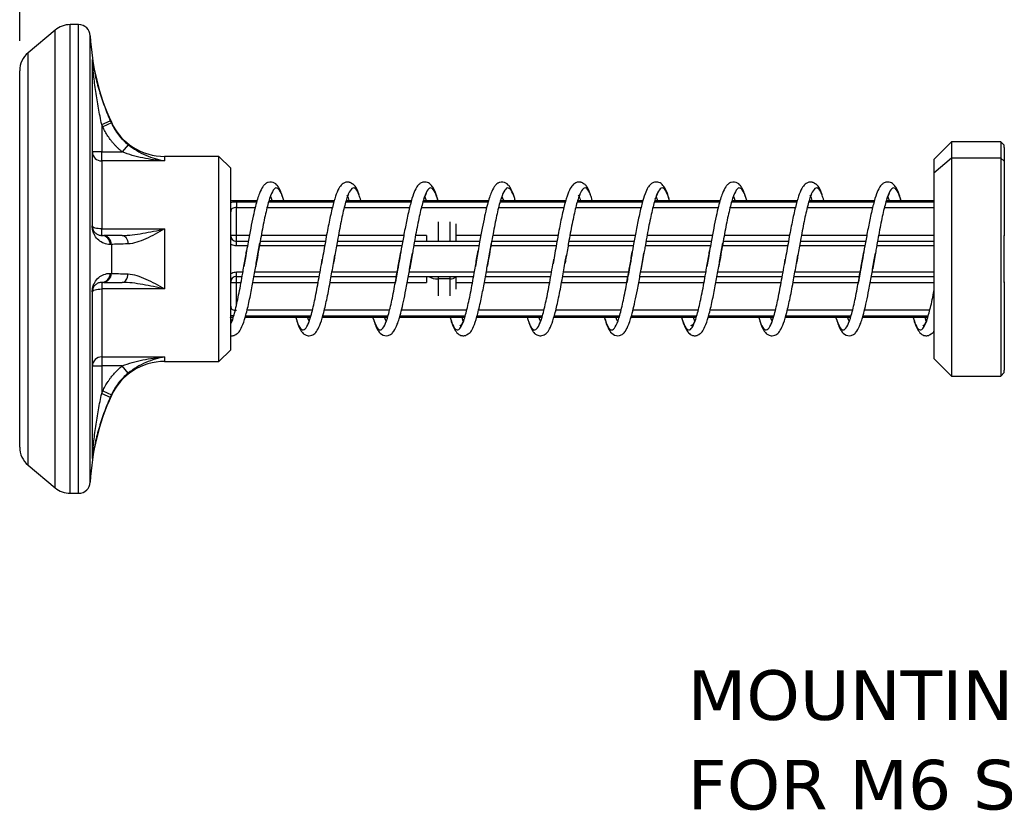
# Model space of a CAD drawing. Header units: millimetres. Extents: x 13 to 546, y 13 to 419.
# Tile 5 of 25: x 170 to 254, y 115 to 182. Entities that reach past the tile are written whole.
import ezdxf

# ---------------------------------------------------------------- set-up
doc = ezdxf.new("R2010")
doc.units = ezdxf.units.MM
doc.header["$LTSCALE"] = 2
doc.linetypes.add('SLD-Solid', pattern=[0])
doc.layers.add('DIMENSIONS', color=140, linetype='SLD-Solid', lineweight=25)
doc.layers.add('TEXT', color=140, linetype='SLD-Solid', lineweight=25)
doc.styles.add('SLDTEXTSTYLE0', font='VERDANA.TTF')
doc.dimstyles.new('SLDDIMSTYLE0', dxfattribs={"dimtxt": 4.316016, "dimasz": 6.604, "dimexe": 0, "dimexo": 0.0625, "dimgap": 1.079004, "dimtad": 0, "dimtih": 1, "dimtoh": 1, "dimrnd": 1e-09, "dimzin": 4, "dimdsep": 46, "dimtxsty": 'SLDTEXTSTYLE0', "dimsah": 1, "dimcen": 0.09, "dimadec": 0, "dimazin": 1, "dimtfac": 1, "dimtofl": 0, "dimtmove": 0, "dimatfit": 3, "dimfxl": 0, "dimfrac": 2, "dimtolj": 1, "dimtzin": 12, "dimarcsym": 0})

# ---------------------------------------------------------------- blocks, each defined once
blk = doc.blocks.new('_D')
at = {"layer": 'DIMENSIONS'}
for p, q in [((170.305, 180.315), (170.305, 239.759)), ((320.305, 177.247), (320.305, 239.759)), ((170.305, 233.409), (230.947, 233.409)), ((236.796, 233.409), (235.347, 233.409)), ((235.347, 233.409), (235.347, 226.549)), ((249.621, 233.409), (251.071, 233.409)), ((251.071, 233.409), (251.071, 226.549)), ((320.305, 233.409), (255.47, 233.409)), ((235.347, 226.549), (236.796, 226.549)), ((251.071, 226.549), (249.621, 226.549))]:
    blk.add_line(p, q, dxfattribs=at)
for points in [[(170.305, 233.409), (176.909, 232.393), (176.909, 234.425)], [(320.305, 233.409), (313.701, 234.425), (313.701, 232.393)]]:
    blk.add_solid(points, dxfattribs=at)
at = {"layer": 'DIMENSIONS', "char_height": 4.2333, "attachment_point": 1, "style": 'SLDTEXTSTYLE0'}
for s, insert in [('150.0', (235.001, 239.752)), ('5.91', (236.796, 231.926))]:
    blk.add_mtext(s, dxfattribs=dict(at, insert=insert))
blk = doc.blocks.new('SW_NOTE_0_7')
at = {"layer": 'TEXT', "color": 0, "char_height": 4.23333, "attachment_point": 1, "style": 'SLDTEXTSTYLE0'}
for s, insert in [('MOUNTING HOLES', (-54.174, 4.642)), ('FOR M6 SCREWS', (-54.174, -3.003))]:
    blk.add_mtext(s, dxfattribs=dict(at, insert=insert))

msp = doc.modelspace()

# ---------------------------------------------------------------- linework, layer by layer
for p, q in [((174.608, 141.707), (174.608, 181.707)), ((175.329, 181.707), (174.608, 181.707)), ((175.329, 141.707), (175.329, 181.707)), ((173.322, 181.24), (171.019, 179.307)), ((173.322, 142.175), (173.322, 181.24)), ((176.328, 142.66), (176.328, 180.755)), ((171.019, 144.108), (171.019, 179.307)), ((176.497, 178.709), (176.497, 164.526)), ((177.305, 173.181), (178.036, 173.505)), ((177.305, 173.181), (177.305, 170.838)), ((177.396, 172.977), (177.305, 173.181)), ((178.124, 173.309), (177.396, 172.977)), ((178.124, 173.309), (178.124, 173.374)), ((179.559, 171.459), (179.061, 170.838)), ((249.805, 171.707), (248.305, 170.207)), ((254.005, 171.707), (249.805, 171.707)), ((249.805, 171.707), (249.805, 170.317)), ((254.305, 171.407), (254.005, 171.707)), ((254.005, 171.707), (254.005, 170.317)), ((254.305, 171.207), (254.305, 171.407)), ((177.305, 170.838), (176.505, 170.838)), ((177.305, 170.073), (177.305, 170.838)), ((177.305, 170.838), (179.061, 170.838)), ((254.305, 171.207), (254.305, 163.667)), ((177.305, 170.073), (177.305, 164.273)), ((182.669, 170.073), (177.305, 170.073)), ((182.669, 170.457), (182.669, 170.073)), ((187.305, 170.457), (182.669, 170.457)), ((187.305, 152.957), (187.305, 170.457)), ((188.305, 169.457), (187.305, 170.457)), ((249.805, 170.317), (248.305, 169.026)), ((248.305, 170.207), (248.305, 169.026)), ((249.805, 170.317), (249.805, 151.707)), ((254.005, 170.317), (249.805, 170.317)), ((254.005, 170.317), (254.005, 151.707)), ((254.305, 170.059), (254.005, 170.317)), ((188.305, 153.957), (188.305, 169.457)), ((248.305, 169.026), (248.305, 153.207)), ((188.305, 166.707), (190.562, 166.707)), ((188.805, 166.582), (188.805, 166.095)), ((188.805, 166.582), (190.527, 166.582)), ((191.546, 166.582), (197.117, 166.582)), ((191.582, 166.707), (197.152, 166.707)), ((198.12, 166.582), (203.7, 166.582)), ((198.165, 166.707), (203.738, 166.707)), ((204.71, 166.582), (210.277, 166.582)), ((204.745, 166.707), (210.312, 166.707)), ((204.864, 167.014), (204.981, 166.707)), ((211.296, 166.582), (216.867, 166.582)), ((211.332, 166.707), (216.902, 166.707)), ((217.87, 166.582), (223.45, 166.582)), ((217.915, 166.707), (223.488, 166.707)), ((224.46, 166.582), (230.027, 166.582)), ((224.495, 166.707), (230.062, 166.707)), ((224.614, 167.014), (224.731, 166.707)), ((231.046, 166.582), (236.617, 166.582)), ((231.082, 166.707), (236.652, 166.707)), ((237.62, 166.582), (243.2, 166.582)), ((237.665, 166.707), (243.238, 166.707)), ((244.21, 166.582), (248.305, 166.582)), ((244.245, 166.707), (248.305, 166.707)), ((244.364, 167.014), (244.481, 166.707)), ((188.805, 163.707), (188.805, 166.095)), ((188.805, 166.095), (190.395, 166.095)), ((191.409, 166.095), (196.979, 166.095)), ((197.992, 166.095), (203.57, 166.095)), ((204.572, 166.095), (210.145, 166.095)), ((211.159, 166.095), (216.729, 166.095)), ((217.742, 166.095), (223.32, 166.095)), ((224.322, 166.095), (229.895, 166.095)), ((230.909, 166.095), (236.479, 166.095)), ((237.492, 166.095), (243.07, 166.095)), ((244.072, 166.095), (248.305, 166.095)), ((206, 164.87), (206, 163.207)), ((207, 164.87), (207, 163.207)), ((177.305, 163.707), (177.305, 164.273)), ((177.305, 164.273), (182.669, 164.273)), ((182.669, 164.273), (182.669, 159.142)), ((177.305, 163.707), (177.396, 163.707)), ((188.805, 163.707), (188.305, 163.707)), ((188.805, 163.207), (188.805, 163.707)), ((189.898, 163.707), (188.805, 163.707)), ((188.805, 162.819), (188.805, 163.207)), ((189.806, 163.207), (188.805, 163.207)), ((190.577, 161.814), (190.799, 163.077)), ((196.39, 163.207), (190.822, 163.207)), ((196.483, 163.707), (190.913, 163.707)), ((202.975, 163.207), (197.403, 163.207)), ((203.068, 163.707), (197.495, 163.707)), ((209.556, 163.207), (203.985, 163.207)), ((205, 163.707), (204.073, 163.707)), ((209.648, 163.707), (207.5, 163.707)), ((210.327, 161.814), (210.549, 163.077)), ((216.14, 163.207), (210.572, 163.207)), ((216.233, 163.707), (210.663, 163.707)), ((222.725, 163.207), (217.153, 163.207)), ((222.818, 163.707), (217.245, 163.707)), ((229.306, 163.207), (223.735, 163.207)), ((229.398, 163.707), (223.823, 163.707)), ((230.077, 161.814), (230.299, 163.077)), ((235.89, 163.207), (230.322, 163.207)), ((235.983, 163.707), (230.413, 163.707)), ((242.475, 163.207), (236.903, 163.207)), ((242.568, 163.707), (236.995, 163.707)), ((248.305, 163.207), (243.485, 163.207)), ((248.305, 163.707), (243.573, 163.707)), ((254.305, 159.707), (254.305, 163.707)), ((178.124, 162.943), (178.124, 160.472)), ((189.737, 162.819), (188.805, 162.819)), ((189.663, 162.397), (189.557, 161.789)), ((196.322, 162.819), (190.754, 162.819)), ((202.904, 162.819), (197.335, 162.819)), ((203.71, 161.622), (203.811, 162.211)), ((209.487, 162.819), (203.916, 162.819)), ((209.413, 162.397), (209.307, 161.789)), ((216.072, 162.819), (210.504, 162.819)), ((222.654, 162.819), (217.085, 162.819)), ((223.46, 161.622), (223.561, 162.211)), ((229.237, 162.819), (223.666, 162.819)), ((229.163, 162.397), (229.057, 161.789)), ((235.822, 162.819), (230.254, 162.819)), ((242.404, 162.819), (236.835, 162.819)), ((243.21, 161.622), (243.311, 162.211)), ((248.305, 162.819), (243.416, 162.819)), ((189.557, 161.789), (189.434, 161.074)), ((190.542, 161.617), (190.577, 161.814)), ((196.141, 161.791), (196.053, 161.29)), ((197.071, 161.308), (197.126, 161.619)), ((197.126, 161.619), (197.197, 162.027)), ((203.571, 160.829), (203.71, 161.622)), ((209.307, 161.789), (209.184, 161.074)), ((210.292, 161.617), (210.327, 161.814)), ((215.891, 161.791), (215.803, 161.29)), ((216.821, 161.308), (216.876, 161.619)), ((216.876, 161.619), (216.947, 162.027)), ((223.321, 160.829), (223.46, 161.622)), ((229.057, 161.789), (228.934, 161.074)), ((230.042, 161.617), (230.077, 161.814)), ((235.641, 161.791), (235.553, 161.29)), ((236.571, 161.308), (236.626, 161.619)), ((236.626, 161.619), (236.697, 162.027)), ((243.071, 160.829), (243.21, 161.622)), ((188.805, 160.207), (188.805, 160.596)), ((188.805, 160.596), (189.351, 160.596)), ((190.364, 160.596), (195.932, 160.596)), ((196.946, 160.596), (202.515, 160.596)), ((203.531, 160.596), (209.101, 160.596)), ((210.114, 160.596), (215.682, 160.596)), ((216.696, 160.596), (222.265, 160.596)), ((223.281, 160.596), (228.851, 160.596)), ((229.864, 160.596), (235.432, 160.596)), ((236.446, 160.596), (242.015, 160.596)), ((243.031, 160.596), (248.305, 160.596)), ((177.396, 159.707), (177.305, 159.707)), ((177.305, 159.707), (177.305, 159.142)), ((188.305, 159.707), (188.805, 159.707)), ((188.805, 160.207), (189.282, 160.207)), ((188.805, 159.707), (188.805, 160.207)), ((188.805, 157.772), (188.805, 159.707)), ((188.805, 159.707), (189.193, 159.707)), ((190.2, 159.707), (195.772, 159.707)), ((190.293, 160.207), (195.864, 160.207)), ((196.786, 159.707), (202.356, 159.707)), ((196.877, 160.207), (202.445, 160.207)), ((203.37, 159.707), (205, 159.707)), ((203.462, 160.207), (209.032, 160.207)), ((206, 160.207), (206, 159.999)), ((207, 159.999), (206, 159.999)), ((206, 159.999), (206, 158.545)), ((207, 160.207), (207, 159.999)), ((207, 159.999), (207, 158.545)), ((207.5, 159.707), (208.943, 159.707)), ((209.95, 159.707), (215.522, 159.707)), ((210.043, 160.207), (215.614, 160.207)), ((216.536, 159.707), (222.106, 159.707)), ((216.627, 160.207), (222.195, 160.207)), ((223.12, 159.707), (228.693, 159.707)), ((223.212, 160.207), (228.782, 160.207)), ((229.7, 159.707), (235.272, 159.707)), ((229.793, 160.207), (235.364, 160.207)), ((236.286, 159.707), (241.856, 159.707)), ((236.377, 160.207), (241.945, 160.207)), ((242.87, 159.707), (248.305, 159.707)), ((242.962, 160.207), (248.305, 160.207)), ((254.305, 159.748), (254.305, 152.207)), ((176.497, 158.889), (176.497, 144.706)), ((182.669, 159.142), (177.305, 159.142)), ((177.305, 159.142), (177.305, 153.342)), ((195.275, 157.32), (189.693, 157.32)), ((201.856, 157.32), (196.286, 157.32)), ((208.452, 157.32), (202.872, 157.32)), ((215.025, 157.32), (209.443, 157.32)), ((221.606, 157.32), (216.036, 157.32)), ((228.202, 157.32), (222.622, 157.32)), ((234.775, 157.32), (229.193, 157.32)), ((241.356, 157.32), (235.786, 157.32)), ((247.952, 157.32), (242.372, 157.32)), ((188.4, 156.398), (188.29, 156.707)), ((188.516, 156.707), (188.305, 156.707)), ((188.449, 156.495), (188.305, 156.208)), ((195.106, 156.707), (189.534, 156.707)), ((195.144, 156.832), (189.572, 156.832)), ((201.682, 156.707), (196.115, 156.707)), ((201.719, 156.832), (196.152, 156.832)), ((208.266, 156.707), (202.706, 156.707)), ((208.305, 156.832), (202.741, 156.832)), ((208.15, 156.398), (208.04, 156.707)), ((214.856, 156.707), (209.284, 156.707)), ((214.894, 156.832), (209.322, 156.832)), ((221.432, 156.707), (215.865, 156.707)), ((221.469, 156.832), (215.902, 156.832)), ((228.016, 156.707), (222.456, 156.707)), ((228.055, 156.832), (222.491, 156.832)), ((227.9, 156.398), (227.79, 156.707)), ((234.606, 156.707), (229.034, 156.707)), ((234.644, 156.832), (229.072, 156.832)), ((241.182, 156.707), (235.615, 156.707)), ((241.219, 156.832), (235.652, 156.832)), ((247.766, 156.707), (242.206, 156.707)), ((247.805, 156.832), (242.241, 156.832)), ((247.65, 156.398), (247.54, 156.707)), ((187.305, 152.957), (188.305, 153.957)), ((177.305, 153.342), (182.669, 153.342)), ((177.305, 153.342), (177.305, 152.577)), ((182.669, 153.342), (182.669, 152.957)), ((182.669, 152.957), (187.305, 152.957)), ((248.305, 153.207), (249.805, 151.707)), ((176.505, 152.577), (177.305, 152.577)), ((177.305, 152.577), (177.305, 150.234)), ((179.061, 152.577), (177.305, 152.577)), ((179.559, 151.956), (179.061, 152.577)), ((254.305, 152.007), (254.305, 152.207)), ((249.805, 151.707), (254.005, 151.707)), ((254.005, 151.707), (254.305, 152.007)), ((177.305, 150.234), (177.396, 150.438)), ((177.396, 150.438), (178.124, 150.106)), ((177.305, 150.234), (178.036, 149.91)), ((178.124, 150.041), (178.124, 150.106)), ((171.019, 144.108), (173.322, 142.175)), ((174.608, 141.707), (175.329, 141.707))]:
    msp.add_line(p, q)
at = {"flags": 128}
for points in [[(177.305, 164.273), (177.149, 164.277), (176.999, 164.291), (176.86, 164.312), (176.739, 164.342), (176.64, 164.377), (176.566, 164.418), (176.52, 164.462), (176.505, 164.507)], [(179.061, 163.707), (179.152, 163.694), (179.24, 163.654), (179.323, 163.589), (179.396, 163.501), (179.458, 163.393), (179.507, 163.269), (179.541, 163.133), (179.559, 162.989)], [(179.061, 159.707), (179.152, 159.721), (179.24, 159.761), (179.323, 159.826), (179.396, 159.914), (179.458, 160.021), (179.507, 160.146), (179.541, 160.282), (179.559, 160.426)], [(176.505, 158.907), (176.52, 158.953), (176.566, 158.997), (176.64, 159.038), (176.739, 159.073), (176.86, 159.102), (176.999, 159.124), (177.149, 159.138), (177.305, 159.142)]]:
    msp.add_lwpolyline(points, dxfattribs=at)
for centre, radius, start, end in [((174.608, 179.707), 2, 90, 130), ((175.329, 180.707), 1, 2.7294, 90), ((196.305, 181.707), 20, 182.7294, 204.62432), ((172.305, 177.775), 2, 130, 180), ((175.726, 178.599), 0.779, 0.00042, 8.0596), ((182.669, 175.457), 5, 204.62432, 270), ((177.288, 170.856), 0.783, 181.31598, 271.25814), ((176.477, 164.506), 0.0281, 2.55919, 43.49513), ((177.271, 162.944), 0.765, 359.8312, 87.46188), ((177.361, 162.945), 0.763, 359.79635, 87.32721), ((177.271, 160.471), 0.765, 272.53812, 0.16882), ((177.361, 160.469), 0.763, 272.67279, 0.20365), ((205.936, 161.461), 1.463, 238.93477, 272.52718), ((207.086, 160.487), 0.496, 260.05903, 325.63985), ((176.477, 158.909), 0.0281, 316.50487, 357.44081), ((177.288, 152.559), 0.783, 88.74186, 178.68402), ((182.669, 147.957), 5, 90, 155.37568), ((196.305, 141.707), 20, 155.37568, 177.2706), ((172.305, 145.64), 2, 180, 230), ((175.726, 144.815), 0.779, 351.9404, 359.99958), ((174.608, 143.707), 2, 230, 270), ((175.329, 142.707), 1, 270, 357.2706)]:
    msp.add_arc(centre, radius, start, end)
for points, knots in [([(176.497, 178.709), (176.497, 178.719), (176.501, 178.699), (176.513, 178.632), (176.521, 178.587), (176.544, 178.447), (176.562, 178.341), (176.62, 178.019), (176.663, 177.796), (176.806, 177.124), (176.92, 176.665), (177.181, 175.755), (177.328, 175.303), (177.656, 174.402), (177.837, 173.953), (178.036, 173.505)], [0, 0, 0, 0, 0.03125, 0.03125, 0.0625, 0.0625, 0.125, 0.125, 0.25, 0.25, 0.5, 0.5, 0.75, 0.75, 1, 1, 1, 1]), ([(177.305, 173.181), (177.202, 173.647), (177.107, 174.113), (176.937, 175.051), (176.86, 175.522), (176.725, 176.468), (176.665, 176.946), (176.591, 177.647), (176.569, 177.879), (176.539, 178.214), (176.529, 178.325), (176.517, 178.472), (176.513, 178.519), (176.507, 178.589), (176.505, 178.61), (176.505, 178.599)], [0, 0, 0, 0, 0.25, 0.25, 0.5, 0.5, 0.75, 0.75, 0.875, 0.875, 0.9375, 0.9375, 0.96875, 0.96875, 1, 1, 1, 1]), ([(170.305, 145.64), (170.305, 145.64), (170.305, 147.333), (170.305, 153.359), (170.305, 157.446), (170.305, 165.969), (170.305, 170.056), (170.305, 176.082), (170.305, 177.775), (170.305, 177.775)], [0, 0, 0, 0, 0.25, 0.25, 0.5, 0.5, 0.75, 0.75, 1, 1, 1, 1]), ([(178.124, 173.309), (178.288, 172.948), (178.491, 172.613), (178.97, 171.993), (179.25, 171.707), (179.559, 171.459)], [0, 0, 0, 0, 0.5, 0.5, 1, 1, 1, 1]), ([(179.061, 170.838), (179.002, 170.886), (178.884, 170.983), (178.714, 171.136), (178.551, 171.296), (178.394, 171.462), (178.243, 171.634), (178.052, 171.871), (177.831, 172.179), (177.594, 172.568), (177.462, 172.84), (177.396, 172.977)], [0, 0, 0, 0, 0.083757, 0.167289, 0.250723, 0.334189, 0.417816, 0.501732, 0.667922, 0.833676, 1, 1, 1, 1]), ([(179.559, 171.459), (179.794, 171.269), (180.038, 171.101), (180.545, 170.8), (180.807, 170.668), (181.592, 170.329), (182.127, 170.17), (182.669, 170.073)], [0, 0, 0, 0, 0.25, 0.25, 0.5, 0.5, 1, 1, 1, 1]), ([(182.669, 170.073), (182.04, 170.117), (181.42, 170.2), (180.509, 170.387), (180.205, 170.461), (179.618, 170.632), (179.334, 170.728), (179.061, 170.838)], [0, 0, 0, 0, 0.5, 0.5, 0.75, 0.75, 1, 1, 1, 1]), ([(192.837, 166.707), (192.766, 166.936), (192.634, 167.363), (192.437, 167.761), (192.215, 168.075), (191.914, 168.284), (191.553, 168.263), (191.401, 168.203), (191.302, 168.149), (191.187, 168.06), (190.991, 167.82), (190.788, 167.405), (190.583, 166.808), (190.407, 166.165), (190.212, 165.341), (190.008, 164.32), (189.823, 163.314), (189.707, 162.646), (189.663, 162.397)], [0, 0, 0, 0, 0.083858, 0.156661, 0.210031, 0.299509, 0.337027, 0.35515, 0.367373, 0.401679, 0.454774, 0.555205, 0.617557, 0.68748, 0.765773, 0.851302, 0.944582, 1, 1, 1, 1]), ([(199.252, 167.171), (199.216, 167.283), (199.104, 167.631), (198.934, 167.906), (198.786, 168.063), (198.709, 168.101), (198.684, 168.109), (198.667, 168.12), (198.646, 168.136), (198.626, 168.152), (198.584, 168.183), (198.526, 168.218), (198.448, 168.245), (198.361, 168.264), (198.07, 168.278), (197.795, 168.109), (197.499, 167.713), (197.244, 167.084), (196.975, 166.121), (196.695, 164.871), (196.42, 163.393), (196.235, 162.33), (196.141, 161.791)], [0, 0, 0, 0, 0.043658, 0.135872, 0.20021, 0.222081, 0.226361, 0.229895, 0.232983, 0.234532, 0.23618, 0.244585, 0.249256, 0.254345, 0.266785, 0.351284, 0.436812, 0.539597, 0.649351, 0.763198, 0.879774, 1, 1, 1, 1]), ([(206.001, 166.67), (205.949, 166.854), (205.814, 167.334), (205.592, 167.792), (205.328, 168.137), (204.936, 168.308), (204.54, 168.21), (204.323, 168.04), (204.124, 167.776), (203.886, 167.257), (203.634, 166.407), (203.367, 165.268), (203.127, 164.038), (202.912, 162.877), (202.784, 162.136), (202.725, 161.794)], [0, 0, 0, 0, 0.059548, 0.155817, 0.234806, 0.29829, 0.343172, 0.384748, 0.447937, 0.53371, 0.640405, 0.748038, 0.84333, 0.927559, 1, 1, 1, 1]), ([(212.587, 166.707), (212.516, 166.936), (212.384, 167.363), (212.187, 167.761), (211.965, 168.075), (211.664, 168.284), (211.303, 168.263), (211.151, 168.203), (211.052, 168.149), (210.937, 168.06), (210.741, 167.82), (210.538, 167.405), (210.333, 166.808), (210.157, 166.165), (209.962, 165.341), (209.758, 164.32), (209.573, 163.314), (209.457, 162.646), (209.413, 162.397)], [0, 0, 0, 0, 0.083858, 0.156661, 0.210031, 0.299509, 0.337027, 0.35515, 0.367373, 0.401679, 0.454774, 0.555205, 0.617557, 0.68748, 0.765773, 0.851302, 0.944582, 1, 1, 1, 1]), ([(219.002, 167.171), (218.966, 167.283), (218.854, 167.631), (218.684, 167.906), (218.536, 168.063), (218.459, 168.101), (218.434, 168.109), (218.417, 168.12), (218.396, 168.136), (218.376, 168.152), (218.334, 168.183), (218.276, 168.218), (218.198, 168.245), (218.111, 168.264), (217.82, 168.278), (217.545, 168.109), (217.249, 167.713), (216.994, 167.084), (216.725, 166.121), (216.445, 164.871), (216.17, 163.393), (215.985, 162.33), (215.891, 161.791)], [0, 0, 0, 0, 0.0436583, 0.1358723, 0.2002099, 0.2220813, 0.2263607, 0.2298948, 0.2329834, 0.2345316, 0.2361796, 0.2445854, 0.2492558, 0.2543454, 0.2667851, 0.3512839, 0.4368123, 0.5395971, 0.6493512, 0.7631982, 0.8797737, 1, 1, 1, 1]), ([(225.751, 166.67), (225.699, 166.854), (225.564, 167.334), (225.342, 167.792), (225.078, 168.137), (224.686, 168.308), (224.29, 168.21), (224.073, 168.04), (223.874, 167.776), (223.636, 167.257), (223.384, 166.407), (223.117, 165.268), (222.877, 164.038), (222.662, 162.877), (222.534, 162.136), (222.475, 161.794)], [0, 0, 0, 0, 0.0595481, 0.1558167, 0.2348062, 0.2982901, 0.343172, 0.384748, 0.4479366, 0.5337095, 0.6404053, 0.7480376, 0.84333, 0.9275586, 1, 1, 1, 1]), ([(232.337, 166.707), (232.266, 166.936), (232.134, 167.363), (231.937, 167.761), (231.715, 168.075), (231.414, 168.284), (231.053, 168.263), (230.901, 168.203), (230.802, 168.149), (230.687, 168.06), (230.491, 167.82), (230.288, 167.405), (230.083, 166.808), (229.907, 166.165), (229.712, 165.341), (229.508, 164.32), (229.323, 163.314), (229.207, 162.646), (229.163, 162.397)], [0, 0, 0, 0, 0.0838579, 0.1566613, 0.210031, 0.299509, 0.3370273, 0.3551503, 0.3673726, 0.4016785, 0.4547739, 0.5552049, 0.6175573, 0.6874802, 0.7657732, 0.8513023, 0.9445825, 1, 1, 1, 1]), ([(238.752, 167.171), (238.716, 167.283), (238.604, 167.631), (238.434, 167.906), (238.286, 168.063), (238.209, 168.101), (238.184, 168.109), (238.167, 168.12), (238.146, 168.136), (238.126, 168.152), (238.084, 168.183), (238.026, 168.218), (237.948, 168.245), (237.861, 168.264), (237.57, 168.278), (237.295, 168.109), (236.999, 167.713), (236.744, 167.084), (236.475, 166.121), (236.195, 164.871), (235.92, 163.393), (235.735, 162.33), (235.641, 161.791)], [0, 0, 0, 0, 0.0436583, 0.1358723, 0.2002099, 0.2220813, 0.2263607, 0.2298948, 0.2329834, 0.2345316, 0.2361796, 0.2445854, 0.2492558, 0.2543454, 0.2667851, 0.3512839, 0.4368123, 0.5395971, 0.6493512, 0.7631982, 0.8797737, 1, 1, 1, 1]), ([(245.501, 166.67), (245.449, 166.854), (245.314, 167.334), (245.092, 167.792), (244.828, 168.137), (244.436, 168.308), (244.04, 168.21), (243.823, 168.04), (243.624, 167.776), (243.386, 167.257), (243.134, 166.407), (242.867, 165.268), (242.627, 164.038), (242.412, 162.877), (242.284, 162.136), (242.225, 161.794)], [0, 0, 0, 0, 0.059548, 0.155817, 0.234806, 0.29829, 0.343172, 0.384748, 0.447937, 0.53371, 0.640405, 0.748038, 0.84333, 0.927559, 1, 1, 1, 1]), ([(192.826, 166.707), (192.813, 166.758), (192.697, 167.2), (192.475, 167.623), (192.168, 167.859), (191.861, 167.524), (191.549, 166.7), (191.242, 165.442), (190.935, 163.866), (190.666, 162.341), (190.504, 161.404), (190.445, 161.06)], [0, 0, 0, 0, 0.0169034, 0.1468239, 0.2763174, 0.4057331, 0.535667, 0.6651181, 0.7945692, 0.924503, 1, 1, 1, 1]), ([(199.4, 166.707), (199.355, 166.862), (199.208, 167.374), (198.958, 167.759), (198.647, 167.806), (198.34, 167.302), (198.032, 166.324), (197.721, 164.945), (197.445, 163.457), (197.27, 162.445), (197.198, 162.027)], [0, 0, 0, 0, 0.060884, 0.200933, 0.34136, 0.481217, 0.621327, 0.761711, 0.901553, 1, 1, 1, 1]), ([(198.201, 167.165), (198.243, 167.1), (198.305, 167.002), (198.369, 166.781), (198.391, 166.707)], [0, 0, 0, 0, 0.666208, 1, 1, 1, 1]), ([(198.263, 166.983), (198.274, 167.015), (198.336, 167.196), (198.411, 167.268), (198.374, 167.267), (198.369, 167.266)], [0, 0, 0, 0, 0.1565098, 0.868636, 1, 1, 1, 1]), ([(206.001, 166.67), (205.916, 166.933), (205.727, 167.514), (205.439, 167.835), (205.128, 167.695), (204.819, 167.027), (204.513, 165.904), (204.202, 164.417), (203.969, 163.122), (203.839, 162.369), (203.812, 162.211)], [0, 0, 0, 0, 0.11668, 0.257369, 0.398553, 0.539588, 0.680284, 0.821526, 0.962492, 1, 1, 1, 1]), ([(204.777, 166.796), (204.824, 166.927), (204.912, 167.167), (205.009, 167.296), (204.997, 167.293), (204.995, 167.292)], [0, 0, 0, 0, 0.483247, 0.888021, 1, 1, 1, 1]), ([(212.576, 166.707), (212.563, 166.758), (212.447, 167.2), (212.225, 167.623), (211.918, 167.859), (211.611, 167.524), (211.299, 166.7), (210.992, 165.442), (210.685, 163.866), (210.416, 162.341), (210.254, 161.404), (210.195, 161.06)], [0, 0, 0, 0, 0.0169034, 0.1468239, 0.2763174, 0.4057331, 0.535667, 0.6651181, 0.7945692, 0.924503, 1, 1, 1, 1]), ([(219.15, 166.707), (219.105, 166.862), (218.958, 167.374), (218.708, 167.759), (218.397, 167.806), (218.09, 167.302), (217.782, 166.324), (217.471, 164.945), (217.195, 163.457), (217.02, 162.445), (216.948, 162.027)], [0, 0, 0, 0, 0.060884, 0.200933, 0.34136, 0.481217, 0.621327, 0.761711, 0.901553, 1, 1, 1, 1]), ([(217.951, 167.165), (217.993, 167.1), (218.055, 167.002), (218.119, 166.781), (218.141, 166.707)], [0, 0, 0, 0, 0.666208, 1, 1, 1, 1]), ([(218.013, 166.983), (218.024, 167.015), (218.086, 167.196), (218.161, 167.268), (218.124, 167.267), (218.119, 167.266)], [0, 0, 0, 0, 0.15651, 0.868636, 1, 1, 1, 1]), ([(225.751, 166.67), (225.666, 166.933), (225.477, 167.514), (225.189, 167.835), (224.878, 167.695), (224.569, 167.027), (224.263, 165.904), (223.952, 164.417), (223.719, 163.122), (223.589, 162.369), (223.562, 162.211)], [0, 0, 0, 0, 0.11668, 0.257369, 0.398553, 0.539588, 0.680284, 0.821526, 0.962492, 1, 1, 1, 1]), ([(224.527, 166.796), (224.574, 166.927), (224.662, 167.167), (224.759, 167.296), (224.747, 167.293), (224.745, 167.292)], [0, 0, 0, 0, 0.483247, 0.888021, 1, 1, 1, 1]), ([(232.326, 166.707), (232.313, 166.758), (232.197, 167.2), (231.975, 167.623), (231.668, 167.859), (231.361, 167.524), (231.049, 166.7), (230.742, 165.442), (230.435, 163.866), (230.166, 162.341), (230.004, 161.404), (229.945, 161.06)], [0, 0, 0, 0, 0.016903, 0.146824, 0.276317, 0.405733, 0.535667, 0.665118, 0.794569, 0.924503, 1, 1, 1, 1]), ([(238.9, 166.707), (238.855, 166.862), (238.708, 167.374), (238.458, 167.759), (238.147, 167.806), (237.84, 167.302), (237.532, 166.324), (237.221, 164.945), (236.945, 163.457), (236.77, 162.445), (236.698, 162.027)], [0, 0, 0, 0, 0.060884, 0.200933, 0.34136, 0.481217, 0.621327, 0.761711, 0.901553, 1, 1, 1, 1]), ([(237.701, 167.165), (237.743, 167.1), (237.805, 167.002), (237.869, 166.781), (237.891, 166.707)], [0, 0, 0, 0, 0.666208, 1, 1, 1, 1]), ([(237.763, 166.983), (237.774, 167.015), (237.836, 167.196), (237.911, 167.268), (237.874, 167.267), (237.869, 167.266)], [0, 0, 0, 0, 0.15651, 0.868636, 1, 1, 1, 1]), ([(245.501, 166.67), (245.416, 166.933), (245.227, 167.514), (244.939, 167.835), (244.628, 167.695), (244.319, 167.027), (244.013, 165.904), (243.702, 164.417), (243.469, 163.122), (243.339, 162.369), (243.312, 162.211)], [0, 0, 0, 0, 0.11668, 0.257369, 0.398553, 0.539588, 0.680284, 0.821526, 0.962492, 1, 1, 1, 1]), ([(244.277, 166.796), (244.324, 166.927), (244.412, 167.167), (244.509, 167.296), (244.497, 167.293), (244.495, 167.292)], [0, 0, 0, 0, 0.483247, 0.888021, 1, 1, 1, 1]), ([(188.305, 166.544), (188.333, 166.549), (188.419, 166.565), (188.59, 166.579), (188.733, 166.581), (188.805, 166.582)], [0, 0, 0, 0, 0.192458, 0.598188, 1, 1, 1, 1]), ([(191.701, 167.025), (191.737, 166.947), (191.775, 166.867), (191.819, 166.713), (191.821, 166.707)], [0, 0, 0, 0, 0.964369, 1, 1, 1, 1]), ([(211.451, 167.025), (211.487, 166.947), (211.525, 166.867), (211.569, 166.713), (211.571, 166.707)], [0, 0, 0, 0, 0.964369, 1, 1, 1, 1]), ([(231.201, 167.025), (231.237, 166.947), (231.275, 166.867), (231.319, 166.713), (231.321, 166.707)], [0, 0, 0, 0, 0.964369, 1, 1, 1, 1]), ([(188.805, 166.095), (188.67, 166.095), (188.535, 166.071), (188.352, 165.955), (188.305, 165.859), (188.305, 165.739)], [0, 0, 0, 0, 0.5, 0.5, 1, 1, 1, 1]), ([(207.5, 164.694), (207.5, 164.694), (207.5, 164.693), (207.5, 164.379), (207.5, 163.799), (207.5, 163.343), (207.5, 163.207)], [0, 0, 0, 0, 0.127674, 0.487938, 0.848202, 1, 1, 1, 1]), ([(178.036, 162.941), (177.837, 162.938), (177.656, 162.975), (177.328, 163.101), (177.18, 163.19), (176.919, 163.415), (176.805, 163.549), (176.662, 163.8), (176.619, 163.891), (176.561, 164.064), (176.544, 164.126), (176.52, 164.246), (176.513, 164.291), (176.501, 164.397), (176.497, 164.461), (176.497, 164.526)], [0, 0, 0, 0, 0.25, 0.25, 0.5, 0.5, 0.75, 0.75, 0.875, 0.875, 0.9375, 0.9375, 0.96875, 0.96875, 1, 1, 1, 1]), ([(176.505, 164.507), (176.505, 164.475), (176.507, 164.444), (176.513, 164.391), (176.517, 164.368), (176.529, 164.308), (176.538, 164.277), (176.568, 164.19), (176.591, 164.144), (176.665, 164.017), (176.724, 163.95), (176.86, 163.837), (176.937, 163.791), (177.108, 163.727), (177.202, 163.707), (177.305, 163.707)], [0, 0, 0, 0, 0.03125, 0.03125, 0.0625, 0.0625, 0.125, 0.125, 0.25, 0.25, 0.5, 0.5, 0.75, 0.75, 1, 1, 1, 1]), ([(179.061, 163.707), (179.334, 163.707), (179.618, 163.729), (180.205, 163.796), (180.509, 163.842), (181.42, 163.998), (182.04, 164.129), (182.669, 164.273)], [0, 0, 0, 0, 0.25, 0.25, 0.5, 0.5, 1, 1, 1, 1]), ([(182.669, 164.273), (182.127, 163.956), (181.592, 163.661), (180.807, 163.306), (180.545, 163.201), (180.038, 163.046), (179.794, 162.995), (179.559, 162.989)], [0, 0, 0, 0, 0.5, 0.5, 0.75, 0.75, 1, 1, 1, 1]), ([(179.061, 163.707), (178.72, 163.707), (178.084, 163.707), (177.681, 163.707), (177.494, 163.707)], [0, 0, 0, 0, 0.535152, 1, 1, 1, 1]), ([(179.559, 162.989), (179.25, 162.981), (178.976, 162.974), (178.495, 162.958), (178.288, 162.95), (178.124, 162.943)], [0, 0, 0, 0, 0.5, 0.5, 1, 1, 1, 1]), ([(188.305, 163.707), (188.305, 163.647), (188.316, 163.584), (188.362, 163.466), (188.398, 163.409), (188.535, 163.267), (188.67, 163.207), (188.805, 163.207)], [0, 0, 0, 0, 0.25, 0.25, 0.5, 0.5, 1, 1, 1, 1]), ([(188.805, 162.819), (188.734, 162.824), (188.591, 162.834), (188.42, 162.895), (188.333, 162.955), (188.305, 162.974)], [0, 0, 0, 0, 0.400724, 0.805442, 1, 1, 1, 1]), ([(205, 163.707), (205, 163.588), (205, 163.465), (205, 163.278), (205, 163.274)], [0, 0, 0, 0, 0.976266, 1, 1, 1, 1]), ([(189.433, 161.075), (189.501, 161.476), (189.577, 161.923), (189.655, 162.353), (189.663, 162.397)], [0, 0, 0, 0, 0.896834, 1, 1, 1, 1]), ([(202.418, 160.061), (202.48, 160.398), (202.612, 161.128), (202.743, 161.892), (202.813, 162.303)], [0, 0, 0, 0, 0.462482, 1, 1, 1, 1]), ([(203.812, 162.211), (203.737, 161.769), (203.658, 161.299), (203.577, 160.855), (203.572, 160.828)], [0, 0, 0, 0, 0.939171, 1, 1, 1, 1]), ([(209.183, 161.075), (209.251, 161.476), (209.327, 161.923), (209.405, 162.353), (209.413, 162.397)], [0, 0, 0, 0, 0.896834, 1, 1, 1, 1]), ([(222.168, 160.061), (222.23, 160.398), (222.362, 161.128), (222.493, 161.892), (222.563, 162.303)], [0, 0, 0, 0, 0.462482, 1, 1, 1, 1]), ([(223.562, 162.211), (223.487, 161.769), (223.408, 161.299), (223.327, 160.855), (223.322, 160.828)], [0, 0, 0, 0, 0.9391714, 1, 1, 1, 1]), ([(228.933, 161.075), (229.001, 161.476), (229.077, 161.923), (229.155, 162.353), (229.163, 162.397)], [0, 0, 0, 0, 0.896834, 1, 1, 1, 1]), ([(241.918, 160.061), (241.98, 160.398), (242.112, 161.128), (242.243, 161.892), (242.313, 162.303)], [0, 0, 0, 0, 0.462482, 1, 1, 1, 1]), ([(243.312, 162.211), (243.237, 161.769), (243.158, 161.299), (243.077, 160.855), (243.072, 160.828)], [0, 0, 0, 0, 0.939171, 1, 1, 1, 1]), ([(188.305, 155.156), (188.336, 155.152), (188.394, 155.146), (188.486, 155.151), (188.573, 155.17), (188.651, 155.197), (188.709, 155.232), (188.751, 155.263), (188.771, 155.278), (188.792, 155.295), (188.833, 155.32), (188.857, 155.322), (188.94, 155.381), (189.071, 155.524), (189.293, 155.93), (189.562, 156.741), (189.847, 157.897), (190.106, 159.184), (190.337, 160.433), (190.477, 161.241), (190.542, 161.617)], [0, 0, 0, 0, 0.018541, 0.034847, 0.041518, 0.047641, 0.058659, 0.060819, 0.062849, 0.066897, 0.07153, 0.098378, 0.126232, 0.190179, 0.311056, 0.466415, 0.623305, 0.763965, 0.889806, 1, 1, 1, 1]), ([(193.865, 156.707), (193.897, 156.594), (194.03, 156.109), (194.268, 155.704), (194.579, 155.58), (194.885, 156.015), (195.194, 156.932), (195.504, 158.262), (195.81, 159.888), (196.017, 161.077), (196.121, 161.673)], [0, 0, 0, 0, 0.041887, 0.178794, 0.315845, 0.452416, 0.589397, 0.726377, 0.862949, 1, 1, 1, 1]), ([(193.967, 156.366), (193.989, 156.29), (194.084, 155.966), (194.25, 155.647), (194.448, 155.374), (194.665, 155.205), (195.061, 155.107), (195.453, 155.279), (195.717, 155.617), (195.981, 156.197), (196.251, 157.123), (196.541, 158.38), (196.811, 159.817), (196.989, 160.837), (197.071, 161.308)], [0, 0, 0, 0, 0.027815, 0.11983, 0.187618, 0.23222, 0.280368, 0.348473, 0.433211, 0.536486, 0.649218, 0.768596, 0.893137, 1, 1, 1, 1]), ([(197.198, 162.027), (197.167, 161.851), (197.125, 161.61), (197.083, 161.372), (197.072, 161.308)], [0, 0, 0, 0, 0.729896, 1, 1, 1, 1]), ([(202.725, 161.794), (202.664, 161.438), (202.562, 160.847), (202.46, 160.284), (202.42, 160.06)], [0, 0, 0, 0, 0.6023044, 1, 1, 1, 1]), ([(207.027, 156.707), (207.06, 156.587), (207.178, 156.156), (207.378, 155.711), (207.643, 155.324), (207.926, 155.166), (208.141, 155.146), (208.236, 155.15), (208.323, 155.17), (208.401, 155.197), (208.459, 155.232), (208.501, 155.263), (208.521, 155.278), (208.542, 155.295), (208.583, 155.32), (208.607, 155.322), (208.69, 155.381), (208.821, 155.524), (209.043, 155.93), (209.312, 156.741), (209.597, 157.897), (209.856, 159.184), (210.087, 160.433), (210.227, 161.241), (210.292, 161.617)], [0, 0, 0, 0, 0.037535, 0.134352, 0.214915, 0.280518, 0.294735, 0.306453, 0.311247, 0.315646, 0.323564, 0.325116, 0.326574, 0.329484, 0.332813, 0.352105, 0.372121, 0.418072, 0.504933, 0.616572, 0.729312, 0.830388, 0.920816, 1, 1, 1, 1]), ([(213.615, 156.707), (213.647, 156.594), (213.78, 156.109), (214.018, 155.704), (214.329, 155.58), (214.635, 156.015), (214.944, 156.932), (215.254, 158.262), (215.56, 159.888), (215.767, 161.077), (215.871, 161.673)], [0, 0, 0, 0, 0.041887, 0.178794, 0.315845, 0.452416, 0.589397, 0.726377, 0.862949, 1, 1, 1, 1]), ([(213.717, 156.366), (213.739, 156.29), (213.834, 155.966), (214, 155.647), (214.198, 155.374), (214.415, 155.205), (214.811, 155.107), (215.203, 155.279), (215.467, 155.617), (215.731, 156.197), (216.001, 157.123), (216.291, 158.38), (216.561, 159.817), (216.739, 160.837), (216.821, 161.308)], [0, 0, 0, 0, 0.027815, 0.11983, 0.187618, 0.23222, 0.280368, 0.348473, 0.433211, 0.536486, 0.649218, 0.768596, 0.893137, 1, 1, 1, 1]), ([(216.948, 162.027), (216.917, 161.851), (216.875, 161.61), (216.833, 161.372), (216.822, 161.308)], [0, 0, 0, 0, 0.729896, 1, 1, 1, 1]), ([(222.475, 161.794), (222.414, 161.438), (222.312, 160.847), (222.21, 160.284), (222.17, 160.06)], [0, 0, 0, 0, 0.602304, 1, 1, 1, 1]), ([(226.777, 156.707), (226.81, 156.587), (226.928, 156.156), (227.128, 155.711), (227.393, 155.324), (227.676, 155.166), (227.891, 155.146), (227.986, 155.15), (228.073, 155.17), (228.151, 155.197), (228.209, 155.232), (228.251, 155.263), (228.271, 155.278), (228.292, 155.295), (228.333, 155.32), (228.357, 155.322), (228.44, 155.381), (228.571, 155.524), (228.793, 155.93), (229.062, 156.741), (229.347, 157.897), (229.606, 159.184), (229.837, 160.433), (229.977, 161.241), (230.042, 161.617)], [0, 0, 0, 0, 0.037535, 0.134352, 0.214915, 0.280518, 0.294735, 0.306453, 0.311247, 0.315646, 0.323564, 0.325116, 0.326574, 0.329484, 0.332813, 0.352105, 0.372121, 0.418072, 0.504933, 0.616572, 0.729312, 0.830388, 0.920816, 1, 1, 1, 1]), ([(233.365, 156.707), (233.397, 156.594), (233.53, 156.109), (233.768, 155.704), (234.079, 155.58), (234.385, 156.015), (234.694, 156.932), (235.004, 158.262), (235.31, 159.888), (235.517, 161.077), (235.621, 161.673)], [0, 0, 0, 0, 0.041887, 0.178794, 0.315845, 0.452416, 0.589397, 0.726377, 0.862949, 1, 1, 1, 1]), ([(233.467, 156.366), (233.489, 156.29), (233.584, 155.966), (233.75, 155.647), (233.948, 155.374), (234.165, 155.205), (234.561, 155.107), (234.953, 155.279), (235.217, 155.617), (235.481, 156.197), (235.751, 157.123), (236.041, 158.38), (236.311, 159.817), (236.489, 160.837), (236.571, 161.308)], [0, 0, 0, 0, 0.027815, 0.11983, 0.187618, 0.23222, 0.280368, 0.348473, 0.433211, 0.536486, 0.649218, 0.768596, 0.893137, 1, 1, 1, 1]), ([(236.698, 162.027), (236.667, 161.851), (236.625, 161.61), (236.583, 161.372), (236.572, 161.308)], [0, 0, 0, 0, 0.729896, 1, 1, 1, 1]), ([(242.225, 161.794), (242.164, 161.438), (242.062, 160.847), (241.96, 160.284), (241.92, 160.06)], [0, 0, 0, 0, 0.6023044, 1, 1, 1, 1]), ([(176.497, 158.889), (176.497, 158.955), (176.501, 159.02), (176.513, 159.127), (176.521, 159.172), (176.544, 159.291), (176.562, 159.354), (176.62, 159.527), (176.663, 159.617), (176.806, 159.867), (176.92, 160.001), (177.181, 160.225), (177.328, 160.314), (177.656, 160.44), (177.837, 160.477), (178.036, 160.474)], [0, 0, 0, 0, 0.03125, 0.03125, 0.0625, 0.0625, 0.125, 0.125, 0.25, 0.25, 0.5, 0.5, 0.75, 0.75, 1, 1, 1, 1]), ([(178.124, 160.472), (178.288, 160.465), (178.491, 160.457), (178.97, 160.442), (179.25, 160.433), (179.559, 160.426)], [0, 0, 0, 0, 0.5, 0.5, 1, 1, 1, 1]), ([(188.305, 156.154), (188.338, 156.212), (188.475, 156.45), (188.712, 157.356), (189.024, 158.773), (189.263, 160.09), (189.399, 160.879), (189.433, 161.075)], [0, 0, 0, 0, 0.089574, 0.362625, 0.6368, 0.910074, 1, 1, 1, 1]), ([(188.305, 160.441), (188.333, 160.46), (188.419, 160.52), (188.59, 160.581), (188.733, 160.591), (188.805, 160.596)], [0, 0, 0, 0, 0.192458, 0.598188, 1, 1, 1, 1]), ([(200.444, 156.68), (200.495, 156.505), (200.607, 156.128), (200.781, 155.75), (201.004, 155.388), (201.313, 155.143), (201.69, 155.145), (201.903, 155.225), (202.054, 155.327), (202.264, 155.57), (202.48, 156.011), (202.685, 156.608), (202.861, 157.251), (203.055, 158.075), (203.259, 159.095), (203.434, 160.039), (203.539, 160.643), (203.571, 160.829)], [0, 0, 0, 0, 0.063248, 0.136131, 0.190936, 0.292325, 0.333654, 0.357549, 0.391195, 0.459099, 0.561433, 0.624876, 0.696103, 0.775825, 0.862835, 0.957847, 1, 1, 1, 1]), ([(207.035, 156.707), (207.1, 156.496), (207.268, 155.951), (207.537, 155.604), (207.848, 155.667), (208.156, 156.269), (208.462, 157.334), (208.774, 158.779), (209.013, 160.09), (209.149, 160.879), (209.183, 161.075)], [0, 0, 0, 0, 0.091082, 0.234438, 0.378379, 0.521931, 0.665311, 0.809282, 0.95278, 1, 1, 1, 1]), ([(220.194, 156.68), (220.245, 156.505), (220.357, 156.128), (220.531, 155.75), (220.754, 155.388), (221.063, 155.143), (221.44, 155.145), (221.653, 155.225), (221.804, 155.327), (222.014, 155.57), (222.23, 156.011), (222.435, 156.608), (222.611, 157.251), (222.805, 158.075), (223.009, 159.095), (223.184, 160.039), (223.289, 160.643), (223.321, 160.829)], [0, 0, 0, 0, 0.063248, 0.136131, 0.190936, 0.292325, 0.333654, 0.357549, 0.391195, 0.459099, 0.561433, 0.624876, 0.696103, 0.775825, 0.862835, 0.957847, 1, 1, 1, 1]), ([(226.785, 156.707), (226.85, 156.496), (227.018, 155.951), (227.287, 155.604), (227.598, 155.667), (227.906, 156.269), (228.212, 157.334), (228.524, 158.779), (228.763, 160.09), (228.899, 160.879), (228.933, 161.075)], [0, 0, 0, 0, 0.091082, 0.234438, 0.378379, 0.521931, 0.665311, 0.809282, 0.95278, 1, 1, 1, 1]), ([(239.944, 156.68), (239.995, 156.505), (240.107, 156.128), (240.281, 155.75), (240.504, 155.388), (240.813, 155.143), (241.19, 155.145), (241.403, 155.225), (241.554, 155.327), (241.764, 155.57), (241.98, 156.011), (242.185, 156.608), (242.361, 157.251), (242.555, 158.075), (242.759, 159.095), (242.934, 160.039), (243.039, 160.643), (243.071, 160.829)], [0, 0, 0, 0, 0.063248, 0.136131, 0.190936, 0.292325, 0.333654, 0.357549, 0.391195, 0.459099, 0.561433, 0.624876, 0.696103, 0.775825, 0.862835, 0.957847, 1, 1, 1, 1]), ([(177.305, 159.707), (177.202, 159.707), (177.107, 159.688), (176.937, 159.624), (176.86, 159.578), (176.725, 159.465), (176.665, 159.398), (176.591, 159.272), (176.569, 159.227), (176.539, 159.14), (176.529, 159.108), (176.517, 159.048), (176.513, 159.026), (176.507, 158.972), (176.505, 158.94), (176.505, 158.907)], [0, 0, 0, 0, 0.25, 0.25, 0.5, 0.5, 0.75, 0.75, 0.875, 0.875, 0.9375, 0.9375, 0.96875, 0.96875, 1, 1, 1, 1]), ([(177.494, 159.707), (177.679, 159.707), (178.082, 159.707), (178.718, 159.707), (179.061, 159.707)], [0, 0, 0, 0, 0.461193, 1, 1, 1, 1]), ([(182.669, 159.142), (182.04, 159.286), (181.42, 159.417), (180.509, 159.573), (180.205, 159.619), (179.618, 159.686), (179.334, 159.707), (179.061, 159.707)], [0, 0, 0, 0, 0.5, 0.5, 0.75, 0.75, 1, 1, 1, 1]), ([(179.559, 160.426), (179.794, 160.42), (180.038, 160.369), (180.545, 160.213), (180.807, 160.109), (181.592, 159.754), (182.127, 159.459), (182.669, 159.142)], [0, 0, 0, 0, 0.25, 0.25, 0.5, 0.5, 1, 1, 1, 1]), ([(188.805, 160.207), (188.67, 160.207), (188.535, 160.149), (188.352, 159.957), (188.305, 159.829), (188.305, 159.707)], [0, 0, 0, 0, 0.5, 0.5, 1, 1, 1, 1]), ([(200.444, 156.68), (200.546, 156.392), (200.752, 155.813), (201.058, 155.565), (201.365, 155.813), (201.676, 156.574), (201.983, 157.785), (202.23, 159.002), (202.376, 159.822), (202.418, 160.061)], [0, 0, 0, 0, 0.154645, 0.31073, 0.466908, 0.623602, 0.779653, 0.935891, 1, 1, 1, 1]), ([(202.42, 160.06), (202.403, 159.963), (202.378, 159.822), (202.354, 159.7), (202.347, 159.662)], [0, 0, 0, 0, 0.6873097, 1, 1, 1, 1]), ([(205, 160.207), (205, 160.044), (205, 159.849), (205, 159.728), (205, 159.707)], [0, 0, 0, 0, 0.834924, 1, 1, 1, 1]), ([(207.5, 160.243), (207.5, 159.928), (207.5, 159.478), (207.5, 159.201), (207.5, 159.118)], [0, 0, 0, 0, 0.700951, 1, 1, 1, 1]), ([(220.194, 156.68), (220.296, 156.392), (220.502, 155.813), (220.808, 155.565), (221.115, 155.813), (221.426, 156.574), (221.733, 157.785), (221.98, 159.002), (222.126, 159.822), (222.168, 160.061)], [0, 0, 0, 0, 0.154645, 0.31073, 0.466908, 0.623602, 0.779653, 0.935891, 1, 1, 1, 1]), ([(222.17, 160.06), (222.153, 159.963), (222.128, 159.822), (222.104, 159.7), (222.097, 159.662)], [0, 0, 0, 0, 0.6873097, 1, 1, 1, 1]), ([(239.944, 156.68), (240.046, 156.392), (240.252, 155.813), (240.558, 155.565), (240.865, 155.813), (241.176, 156.574), (241.483, 157.785), (241.73, 159.002), (241.876, 159.822), (241.918, 160.061)], [0, 0, 0, 0, 0.154645, 0.31073, 0.466908, 0.623602, 0.779653, 0.935891, 1, 1, 1, 1]), ([(241.92, 160.06), (241.903, 159.963), (241.878, 159.822), (241.854, 159.7), (241.847, 159.662)], [0, 0, 0, 0, 0.68731, 1, 1, 1, 1]), ([(246.535, 156.707), (246.6, 156.496), (246.768, 155.951), (247.037, 155.604), (247.348, 155.668), (247.656, 156.266), (247.962, 157.348), (248.181, 158.316), (248.294, 158.934), (248.305, 158.991)], [0, 0, 0, 0, 0.110557, 0.284565, 0.459283, 0.63353, 0.807567, 0.982321, 1, 1, 1, 1]), ([(188.305, 157.676), (188.305, 157.617), (188.316, 157.561), (188.362, 157.469), (188.398, 157.431), (188.535, 157.344), (188.67, 157.32), (188.805, 157.32)], [0, 0, 0, 0, 0.25, 0.25, 0.5, 0.5, 1, 1, 1, 1]), ([(188.557, 156.841), (188.5, 156.845), (188.409, 156.851), (188.333, 156.866), (188.305, 156.871)], [0, 0, 0, 0, 0.631923, 1, 1, 1, 1]), ([(194.989, 156.401), (194.973, 156.357), (194.911, 156.179), (194.832, 156.131), (194.878, 156.136), (194.879, 156.136)], [0, 0, 0, 0, 0.246783, 0.989305, 1, 1, 1, 1]), ([(194.989, 156.401), (194.954, 156.468), (194.917, 156.54), (194.873, 156.696), (194.87, 156.707)], [0, 0, 0, 0, 0.9283824, 1, 1, 1, 1]), ([(201.567, 156.389), (201.531, 156.467), (201.493, 156.547), (201.449, 156.701), (201.447, 156.707)], [0, 0, 0, 0, 0.961054, 1, 1, 1, 1]), ([(208.199, 156.495), (208.141, 156.363), (208.041, 156.138), (207.92, 156.024), (207.874, 156.014), (207.849, 156.002), (207.85, 156.005), (207.85, 156.005)], [0, 0, 0, 0, 0.501973, 0.855067, 0.975407, 0.999218, 1, 1, 1, 1]), ([(214.739, 156.401), (214.723, 156.357), (214.661, 156.179), (214.582, 156.131), (214.628, 156.136), (214.629, 156.136)], [0, 0, 0, 0, 0.246783, 0.989305, 1, 1, 1, 1]), ([(214.739, 156.401), (214.704, 156.468), (214.667, 156.54), (214.623, 156.696), (214.62, 156.707)], [0, 0, 0, 0, 0.9283824, 1, 1, 1, 1]), ([(221.317, 156.389), (221.281, 156.467), (221.243, 156.547), (221.199, 156.701), (221.197, 156.707)], [0, 0, 0, 0, 0.961054, 1, 1, 1, 1]), ([(227.949, 156.495), (227.89, 156.362), (227.788, 156.135), (227.675, 156.03), (227.62, 156.009), (227.598, 156.003), (227.599, 156.009), (227.606, 156.019), (227.617, 156.031), (227.655, 156.066), (227.707, 156.098), (227.739, 156.11), (227.74, 156.111)], [0, 0, 0, 0, 0.452904, 0.771483, 0.88006, 0.901543, 0.919316, 0.927329, 0.935218, 0.952267, 0.998685, 1, 1, 1, 1]), ([(234.489, 156.401), (234.473, 156.357), (234.411, 156.179), (234.332, 156.131), (234.378, 156.136), (234.379, 156.136)], [0, 0, 0, 0, 0.2467831, 0.9893053, 1, 1, 1, 1]), ([(234.489, 156.401), (234.454, 156.468), (234.417, 156.54), (234.373, 156.696), (234.37, 156.707)], [0, 0, 0, 0, 0.928382, 1, 1, 1, 1]), ([(241.067, 156.389), (241.031, 156.467), (240.993, 156.547), (240.949, 156.701), (240.947, 156.707)], [0, 0, 0, 0, 0.961054, 1, 1, 1, 1]), ([(246.527, 156.707), (246.56, 156.587), (246.678, 156.156), (246.878, 155.711), (247.143, 155.324), (247.426, 155.166), (247.641, 155.146), (247.736, 155.15), (247.823, 155.17), (247.901, 155.197), (247.959, 155.232), (248.001, 155.263), (248.021, 155.278), (248.042, 155.295), (248.083, 155.32), (248.107, 155.322), (248.19, 155.385), (248.252, 155.43), (248.299, 155.519), (248.305, 155.531)], [0, 0, 0, 0, 0.0883398, 0.3162057, 0.5058155, 0.660215, 0.6936771, 0.7212549, 0.7325381, 0.742892, 0.7615271, 0.7651804, 0.7686127, 0.7754599, 0.7832948, 0.8287014, 0.8758083, 0.9839586, 1, 1, 1, 1]), ([(247.699, 156.495), (247.641, 156.363), (247.541, 156.138), (247.42, 156.024), (247.374, 156.014), (247.349, 156.002), (247.35, 156.005), (247.35, 156.005)], [0, 0, 0, 0, 0.501973, 0.855067, 0.975407, 0.999218, 1, 1, 1, 1]), ([(179.061, 152.577), (179.334, 152.687), (179.618, 152.783), (180.205, 152.954), (180.509, 153.028), (181.42, 153.215), (182.04, 153.298), (182.669, 153.342)], [0, 0, 0, 0, 0.25, 0.25, 0.5, 0.5, 1, 1, 1, 1]), ([(182.669, 153.342), (182.127, 153.245), (181.592, 153.086), (180.807, 152.747), (180.545, 152.615), (180.038, 152.314), (179.794, 152.146), (179.559, 151.956)], [0, 0, 0, 0, 0.5, 0.5, 0.75, 0.75, 1, 1, 1, 1]), ([(177.396, 150.438), (177.429, 150.507), (177.494, 150.645), (177.601, 150.847), (177.715, 151.045), (177.838, 151.238), (177.967, 151.426), (178.15, 151.67), (178.395, 151.96), (178.713, 152.285), (178.945, 152.48), (179.061, 152.577)], [0, 0, 0, 0, 0.083821, 0.167393, 0.250841, 0.334295, 0.417883, 0.501732, 0.668027, 0.833779, 1, 1, 1, 1]), ([(179.559, 151.956), (179.25, 151.708), (178.976, 151.428), (178.495, 150.809), (178.288, 150.467), (178.124, 150.106)], [0, 0, 0, 0, 0.5, 0.5, 1, 1, 1, 1]), ([(178.036, 149.91), (177.837, 149.462), (177.656, 149.014), (177.328, 148.112), (177.18, 147.658), (176.919, 146.746), (176.805, 146.287), (176.662, 145.613), (176.619, 145.389), (176.561, 145.069), (176.544, 144.964), (176.52, 144.824), (176.513, 144.78), (176.501, 144.715), (176.497, 144.696), (176.497, 144.706)], [0, 0, 0, 0, 0.25, 0.25, 0.5, 0.5, 0.75, 0.75, 0.875, 0.875, 0.9375, 0.9375, 0.96875, 0.96875, 1, 1, 1, 1]), ([(176.505, 144.815), (176.505, 144.805), (176.507, 144.825), (176.513, 144.894), (176.517, 144.94), (176.529, 145.086), (176.538, 145.195), (176.568, 145.529), (176.591, 145.762), (176.665, 146.465), (176.724, 146.942), (176.86, 147.892), (176.937, 148.364), (177.108, 149.302), (177.202, 149.769), (177.305, 150.234)], [0, 0, 0, 0, 0.03125, 0.03125, 0.0625, 0.0625, 0.125, 0.125, 0.25, 0.25, 0.5, 0.5, 0.75, 0.75, 1, 1, 1, 1])]:
    msp.add_open_spline(points, degree=3, knots=knots)
for points in [[(178.036, 173.505), (178.065, 173.439), (178.094, 173.374), (178.124, 173.309)], [(178.124, 162.943), (178.094, 162.942), (178.065, 162.942), (178.036, 162.941)], [(178.036, 160.474), (178.065, 160.473), (178.094, 160.473), (178.124, 160.472)], [(178.124, 150.106), (178.094, 150.041), (178.065, 149.976), (178.036, 149.91)]]:
    msp.add_open_spline(points, degree=3)

# ---------------------------------------------------------------- block references
at = {"layer": 'TEXT'}
msp.add_blockref('SW_NOTE_0_7', (281.46, 121.953), dxfattribs=at)

# ---------------------------------------------------------------- dimensions: what is measured, and where the dimension line sits
at = {"layer": 'DIMENSIONS'}
dim = msp.add_linear_dim(base=(320.305, 233.409), p1=(170.305, 177.775), p2=(320.305, 174.707), dimstyle='SLDDIMSTYLE0', dxfattribs=at)
dim.commit()
dim.dimension.update_dxf_attribs({"geometry": '_D', "text_midpoint": (243.209, 233.409), "dimtype": 160})

doc.saveas('drawing.dxf')
